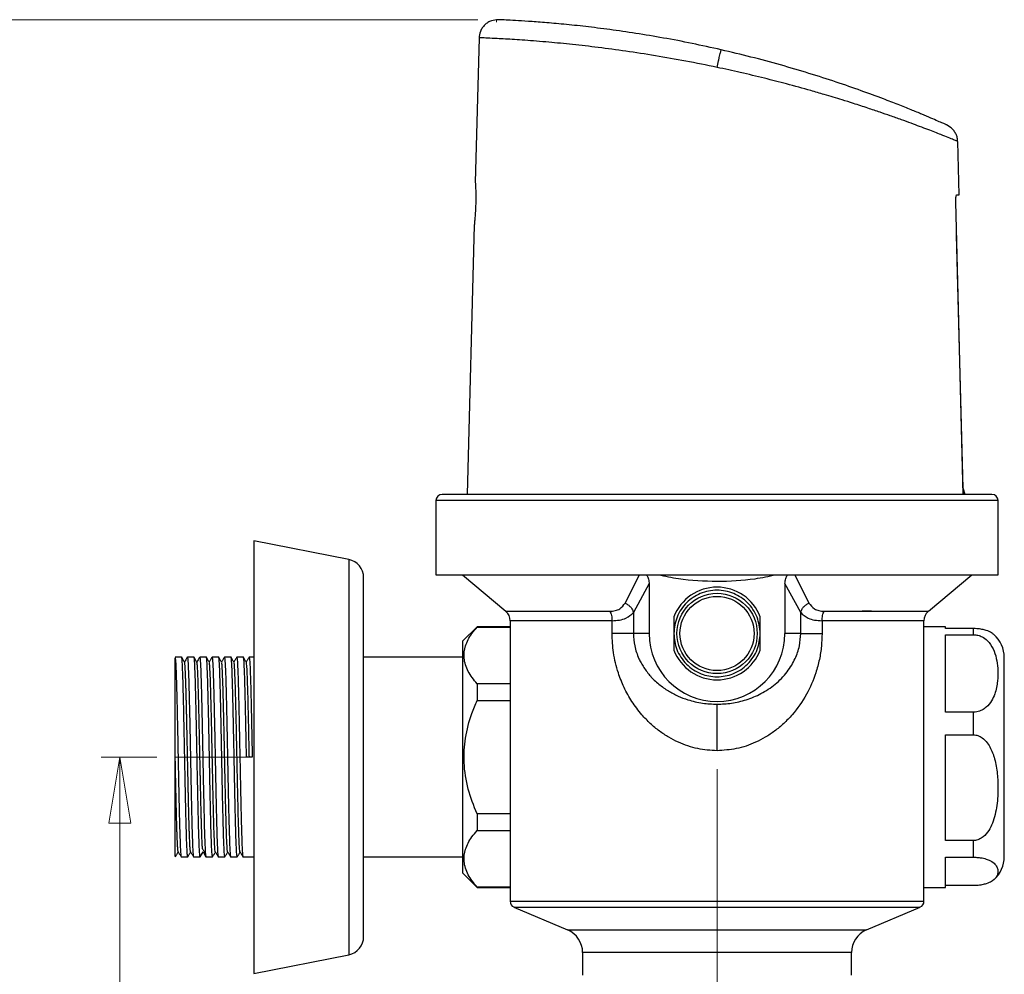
# Model space of a CAD drawing. Header units: millimetres. Extents: x 24 to 198, y 19 to 278.
# Tile 7 of 12: x 57 to 110, y 150 to 202. Entities that reach past the tile are written whole.
import ezdxf

# ---------------------------------------------------------------- set-up
doc = ezdxf.new("R2010")
doc.units = ezdxf.units.MM
doc.linetypes.add('CENTERX2', pattern=[20.32, 12.7, -2.54, 2.54, -2.54])
doc.styles.add('SLDTEXTSTYLE0', font='TXT', dxfattribs={"width": 0.7})
doc.dimstyles.new('SLDDIMSTYLE0', dxfattribs={"dimtxt": 3.5, "dimasz": 3.556, "dimexe": 0, "dimexo": 0.0625, "dimgap": 0.875, "dimtad": 1, "dimdec": 0, "dimlfac": 3, "dimrnd": 1e-09, "dimzin": 12, "dimdsep": 46, "dimtxsty": 'SLDTEXTSTYLE0', "dimblk1": 'CLOSED', "dimblk2": 'CLOSED', "dimsah": 1, "dimcen": 0.09, "dimadec": 0, "dimazin": 3, "dimtfac": 1, "dimtdec": 0, "dimtofl": 0, "dimtmove": 0, "dimatfit": 3, "dimldrblk": 'CLOSED', "dimfxl": 0, "dimfrac": 2, "dimtolj": 1, "dimtzin": 12, "dimarcsym": 0})

# ---------------------------------------------------------------- blocks, each defined once
blk = doc.blocks.new('_Closed')
at = {"color": 0, "linetype": 'ByBlock', "lineweight": -2}
for p, q in [((-1, 0.166667), (0, 0)), ((-1, 0.166667), (-1, -0.166667)), ((0, 0), (-1, -0.166667)), ((0, 0), (-1, 0))]:
    blk.add_line(p, q, dxfattribs=at)
blk = doc.blocks.new('_D_1')
at = {"color": 7, "linetype": 'Continuous', "lineweight": 0}
for p, q in [((81.993, 201.964), (54.501, 201.964)), ((55.501, 201.964), (55.501, 68.651)), ((91.026, 68.651), (54.501, 68.651))]:
    blk.add_line(p, q, dxfattribs=at)
at = {"color": 7, "linetype": 'Continuous', "lineweight": 18, "xscale": 3.556, "yscale": 3.556}
for p, rotation in [((55.501, 201.964), 90.0000000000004), ((55.501, 68.651), 270.0000000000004)]:
    blk.add_blockref('_Closed', p, dxfattribs=dict(at, rotation=rotation))
at = {"color": 7, "linetype": 'Continuous', "lineweight": 18, "insert": (50.989, 121.479), "char_height": 3.5, "attachment_point": 1, "rotation": 90, "style": 'SLDTEXTSTYLE0'}
blk.add_mtext('400', dxfattribs=at)
blk = doc.blocks.new('_D_2')
at = {"color": 7, "linetype": 'Continuous', "lineweight": 0}
for p, q in [((64.666, 162.194), (61.673, 162.194)), ((62.673, 162.194), (62.673, 68.651)), ((83.066, 68.651), (61.673, 68.651))]:
    blk.add_line(p, q, dxfattribs=at)
at = {"color": 7, "linetype": 'Continuous', "lineweight": 18, "xscale": 3.556, "yscale": 3.556}
for p, rotation in [((62.673, 162.194), 90.0000000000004), ((62.673, 68.651), 270.0000000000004)]:
    blk.add_blockref('_Closed', p, dxfattribs=dict(at, rotation=rotation))
at = {"color": 7, "linetype": 'Continuous', "lineweight": 18, "insert": (58.161, 121.479), "char_height": 3.5, "attachment_point": 1, "rotation": 90, "style": 'SLDTEXTSTYLE0'}
blk.add_mtext('281', dxfattribs=at)
blk = doc.blocks.new('_D_3')
at = {"color": 7, "linetype": 'Continuous', "lineweight": 0}
for p, q in [((94.899, 161.539), (94.899, 132.391)), ((69.899, 149.528), (69.899, 132.391)), ((69.899, 133.391), (94.899, 133.391))]:
    blk.add_line(p, q, dxfattribs=at)
at = {"color": 7, "linetype": 'Continuous', "lineweight": 18, "xscale": 3.556, "yscale": 3.556, "rotation": 180.0000000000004}
blk.add_blockref('_Closed', (69.899, 133.391, 18.95), dxfattribs=at)
at = {"color": 7, "linetype": 'Continuous', "lineweight": 18, "xscale": 3.556, "yscale": 3.556}
blk.add_blockref('_Closed', (94.899, 133.391, 18.95), dxfattribs=at)
at = {"color": 7, "linetype": 'Continuous', "lineweight": 18, "insert": (79.72, 137.903), "char_height": 3.5, "attachment_point": 1, "style": 'SLDTEXTSTYLE0'}
blk.add_mtext('75', dxfattribs=at)

msp = doc.modelspace()

# ---------------------------------------------------------------- linework, layer by layer
at = {"color": 7, "linetype": 'CENTERX2', "lineweight": 18}
for p, q in [((82.993, 201.964), (82.993, 201.842)), ((65.666, 162.194), (69.82, 162.194))]:
    msp.add_line(p, q, dxfattribs=at)
at = {"color": 7, "linetype": 'Continuous', "lineweight": 25}
for p, q in [((82.062, 200.995), (81.857, 193.18)), ((107.958, 192.528), (107.883, 195.403)), ((107.833, 192.528), (107.958, 192.528)), ((108.18, 176.361), (107.782, 192.131)), ((81.797, 190.876), (81.417, 176.361)), ((108.184, 176.694), (107.827, 190.343)), ((108.184, 176.694), (108.182, 176.694)), ((108.191, 176.361), (108.182, 176.694)), ((108.281, 176.361), (108.182, 176.694)), ((108.284, 176.361), (108.184, 176.694)), ((79.732, 176.028), (79.732, 172.028)), ((110.066, 172.028), (110.066, 176.028)), ((75.025, 172.853), (69.899, 173.861)), ((69.899, 173.861), (69.899, 150.528)), ((79.732, 172.028), (110.066, 172.028)), ((81.16, 172.028), (83.497, 170.06)), ((106.302, 170.06), (108.639, 172.028)), ((91.232, 171.565), (90.386, 169.991)), ((91.232, 171.565), (91.232, 168.861)), ((99.412, 169.991), (98.566, 171.565)), ((98.566, 171.565), (98.566, 168.861)), ((83.732, 169.551), (83.732, 154.415)), ((89.233, 168.861), (89.233, 169.551)), ((90.386, 169.991), (90.386, 168.861)), ((99.412, 168.861), (99.412, 169.991)), ((100.565, 169.551), (100.565, 168.861)), ((106.066, 154.415), (106.066, 169.551)), ((81.949, 169.228), (81.166, 168.444)), ((83.732, 169.228), (81.949, 169.228)), ((81.949, 169.228), (81.949, 169.209)), ((81.949, 169.209), (83.732, 169.209)), ((107.232, 169.228), (106.066, 169.228)), ((107.232, 169.125), (107.232, 169.228)), ((108.732, 169.125), (107.232, 169.125)), ((108.732, 168.796), (108.732, 169.125)), ((81.166, 168.444), (81.166, 155.944)), ((90.386, 168.861), (89.233, 168.861)), ((91.232, 168.861), (90.386, 168.861)), ((99.412, 168.861), (98.566, 168.861)), ((107.232, 168.796), (108.732, 168.796)), ((107.232, 164.62), (107.232, 168.796)), ((66.012, 167.578), (65.666, 167.578)), ((66.678, 167.578), (66.32, 167.578)), ((67.345, 167.578), (66.986, 167.578)), ((68.012, 167.578), (67.653, 167.578)), ((68.678, 167.578), (68.32, 167.578)), ((69.345, 167.578), (68.986, 167.578)), ((69.899, 167.578), (69.653, 167.578)), ((81.166, 167.578), (75.832, 167.578)), ((81.949, 166.15), (81.949, 165.253)), ((83.732, 166.15), (81.949, 166.15)), ((81.949, 165.253), (83.732, 165.253)), ((108.732, 164.62), (107.232, 164.62)), ((108.732, 163.395), (108.732, 164.62)), ((107.232, 163.395), (108.732, 163.395)), ((107.232, 157.69), (107.232, 163.395)), ((69.82, 162.194), (69.512, 162.194)), ((81.949, 159.136), (81.949, 158.239)), ((83.732, 159.136), (81.949, 159.136)), ((81.949, 158.239), (83.732, 158.239)), ((108.732, 157.69), (107.232, 157.69)), ((108.732, 156.793), (108.732, 157.69)), ((65.678, 156.821), (65.666, 156.85)), ((65.986, 156.811), (66.345, 156.811)), ((66.653, 156.811), (67.012, 156.811)), ((67.012, 156.811), (67.166, 157.078)), ((67.015, 156.829), (67.012, 156.811)), ((67.166, 157.078), (67.32, 156.811)), ((67.32, 156.811), (67.678, 156.811)), ((67.986, 156.811), (68.345, 156.811)), ((68.653, 156.811), (69.012, 156.811)), ((69.32, 156.811), (69.899, 156.811)), ((75.832, 156.811), (81.166, 156.811)), ((107.232, 156.793), (108.732, 156.793)), ((107.232, 155.161), (107.232, 156.793)), ((81.166, 155.944), (81.949, 155.161)), ((81.949, 155.18), (81.949, 155.161)), ((83.732, 155.18), (81.949, 155.18)), ((81.949, 155.161), (83.732, 155.161)), ((106.066, 155.161), (107.232, 155.161)), ((108.732, 155.264), (107.232, 155.264)), ((83.935, 154.108), (86.838, 152.873)), ((102.96, 152.873), (105.863, 154.108)), ((69.899, 150.528), (75.025, 151.536)), ((87.649, 151.646), (87.649, 150.428)), ((102.149, 150.428), (102.149, 151.646))]:
    msp.add_line(p, q, dxfattribs=at)
at = {"color": 8, "linetype": 'Continuous', "lineweight": 25}
for p, q in [((110.066, 176.028), (79.732, 176.028)), ((75.025, 172.853), (75.025, 151.536)), ((89.938, 170.501), (90.709, 172.028)), ((99.089, 172.028), (99.86, 170.501)), ((103.232, 170.061), (102.732, 170.061)), ((89.233, 169.551), (83.732, 169.551)), ((106.066, 169.551), (100.565, 169.551)), ((83.732, 154.415), (106.066, 154.415)), ((83.935, 154.108), (94.828, 154.108)), ((94.828, 154.108), (105.863, 154.108)), ((86.838, 152.873), (94.899, 152.873)), ((94.899, 152.873), (102.96, 152.873)), ((102.149, 151.646), (87.649, 151.646))]:
    msp.add_line(p, q, dxfattribs=at)
at = {"color": 7, "linetype": 'Continuous', "lineweight": 25, "flags": 128}
msp.add_lwpolyline([(99.412, 168.861), (99.5, 168.861), (99.606, 168.861), (99.729, 168.861), (99.868, 168.861), (100.022, 168.861), (100.191, 168.861), (100.372, 168.861), (100.565, 168.861)], dxfattribs=at)
at = {"color": 7, "linetype": 'Continuous', "lineweight": 25}
for radius in [2.167, 2]:
    msp.add_circle((94.899, 168.861), radius, dxfattribs=at)
for centre, radius, start, end in [((80.066, 176.028), 0.333, 90, 180), ((109.732, 176.028), 0.333, 0, 90), ((74.832, 171.872), 1, 0, 78.8759), ((94.899, 168.861), 2.5, 21.0395, 158.9605), ((83.066, 169.551), 0.667, 0, 48.0497), ((106.732, 169.551), 0.667, 132.0185, 179.9999), ((94.899, 168.861), 3.667, 180, 0), ((108.732, 167.561), 1.667, 0, 48.4002), ((94.899, 168.861), 2.5, 201.0395, 338.9605), ((108.732, 156.828), 1.667, 311.6171, 0), ((84.066, 154.415), 0.333, 180, 246.9487), ((105.732, 154.415), 0.333, 293.0513, 360), ((74.832, 152.517), 1, 281.1241, 0), ((86.316, 151.646), 1.333, 0, 66.9487), ((103.482, 151.646), 1.333, 113.0513, 180)]:
    msp.add_arc(centre, radius, start, end, dxfattribs=at)
for points, knots in [([(83.105, 201.966), (82.975, 201.957), (82.774, 201.944), (82.529, 201.821), (82.36, 201.691), (82.224, 201.526), (82.094, 201.286), (82.074, 201.087), (82.061, 200.957)], [0, 0, 0, 0, 0.239115, 0.368356, 0.500463, 0.632499, 0.761541, 1, 1, 1, 1]), ([(95.122, 200.344), (94.598, 200.46), (93.551, 200.692), (92.005, 200.986), (90.514, 201.236), (89.104, 201.44), (87.796, 201.601), (86.611, 201.725), (85.571, 201.816), (84.692, 201.88), (83.993, 201.922), (83.479, 201.949), (83.187, 201.962), (83.07, 201.967), (83.11, 201.966), (83.113, 201.965)], [0, 0, 0, 0, 0.0849229, 0.1693041, 0.2529342, 0.3359969, 0.4188011, 0.5012525, 0.5835217, 0.6657356, 0.7477421, 0.8296902, 0.9116504, 0.993483, 1, 1, 1, 1]), ([(94.899, 199.395), (94.927, 199.517), (94.97, 199.703), (95.022, 199.926), (95.068, 200.124), (95.111, 200.305), (95.119, 200.331), (95.122, 200.344)], [0, 0, 0, 0, 0.242742, 0.372447, 0.50429, 0.762488, 1, 1, 1, 1]), ([(107.281, 196.294), (107.272, 196.298), (107.252, 196.307), (107.092, 196.378), (106.828, 196.493), (106.451, 196.656), (105.968, 196.861), (105.375, 197.106), (104.679, 197.385), (103.792, 197.729), (102.685, 198.138), (101.337, 198.605), (99.876, 199.075), (98.332, 199.53), (96.741, 199.96), (95.66, 200.216), (95.122, 200.344)], [0, 0, 0, 0, 0.049053, 0.107081, 0.166149, 0.225659, 0.286809, 0.348569, 0.411957, 0.47594, 0.562852, 0.650663, 0.738839, 0.826662, 0.913875, 1, 1, 1, 1]), ([(107.879, 195.404), (107.877, 195.452), (107.873, 195.568), (107.819, 195.746), (107.726, 195.926), (107.564, 196.132), (107.397, 196.228), (107.288, 196.291)], [0, 0, 0, 0, 0.128347, 0.309649, 0.49101, 0.668789, 1, 1, 1, 1]), ([(107.883, 195.403), (107.883, 195.403), (107.884, 195.402), (107.882, 195.403), (107.88, 195.404)], [0, 0, 0, 0, 0.000293, 1, 1, 1, 1]), ([(81.858, 193.18), (81.858, 193.184), (81.857, 193.2), (81.864, 193.093), (81.875, 192.869), (81.884, 192.541), (81.884, 192.243), (81.88, 192.07), (81.879, 192.028)], [0, 0, 0, 0, 0.072318, 0.286536, 0.500934, 0.715681, 0.93018, 1, 1, 1, 1]), ([(107.782, 192.131), (107.781, 192.175), (107.781, 192.264), (107.789, 192.382), (107.803, 192.472), (107.818, 192.521), (107.829, 192.526), (107.833, 192.528)], [0, 0, 0, 0, 0.212054, 0.424077, 0.637097, 0.852704, 1, 1, 1, 1]), ([(81.879, 192.028), (81.874, 191.897), (81.865, 191.635), (81.839, 191.285), (81.815, 191.023), (81.798, 190.875), (81.798, 190.876), (81.798, 190.876)], [0, 0, 0, 0, 0.214563, 0.429096, 0.64431, 0.859607, 1, 1, 1, 1]), ([(94.899, 176.361), (94.296, 176.361), (93.072, 176.361), (91.236, 176.361), (89.557, 176.361), (88.064, 176.361), (86.759, 176.361), (85.53, 176.361), (84.392, 176.361), (83.365, 176.361), (82.468, 176.361), (81.706, 176.361), (81.025, 176.361), (80.486, 176.361), (80.13, 176.361), (80.087, 176.361), (80.066, 176.361)], [0, 0, 0, 0, 0.077628, 0.157663, 0.239951, 0.304275, 0.368607, 0.4343, 0.5, 0.565693, 0.631393, 0.695717, 0.760049, 0.84233, 0.922367, 1, 1, 1, 1]), ([(109.732, 176.361), (109.711, 176.361), (109.668, 176.361), (109.312, 176.361), (108.773, 176.361), (108.093, 176.361), (107.33, 176.361), (106.433, 176.361), (105.406, 176.361), (104.269, 176.361), (103.039, 176.361), (101.734, 176.361), (100.242, 176.361), (98.563, 176.361), (96.727, 176.361), (95.502, 176.361), (94.899, 176.361)], [0, 0, 0, 0, 0.077626, 0.157663, 0.239951, 0.304275, 0.368607, 0.4343, 0.5, 0.565693, 0.631393, 0.695717, 0.760049, 0.84233, 0.922369, 1, 1, 1, 1]), ([(75.832, 162.194), (75.832, 162.588), (75.832, 163.387), (75.832, 164.584), (75.832, 165.68), (75.832, 166.654), (75.832, 167.792), (75.832, 168.827), (75.832, 169.719), (75.832, 170.305), (75.832, 170.802), (75.832, 171.246), (75.832, 171.597), (75.832, 171.83), (75.832, 171.858), (75.832, 171.872)], [0, 0, 0, 0, 0.077641, 0.157689, 0.239994, 0.304327, 0.368672, 0.499912, 0.565614, 0.631328, 0.695662, 0.760006, 0.8423, 0.922351, 1, 1, 1, 1]), ([(91.074, 172.028), (91.081, 172.022), (91.133, 171.975), (91.198, 171.826), (91.231, 171.671), (91.232, 171.575), (91.232, 171.565)], [0, 0, 0, 0, 0.053366, 0.420249, 0.93831, 1, 1, 1, 1]), ([(91.731, 172.028), (92.093, 171.952), (93.135, 171.734), (94.889, 171.654), (96.651, 171.733), (97.693, 171.951), (98.063, 172.028)], [0, 0, 0, 0, 0.173457, 0.500344, 0.822406, 1, 1, 1, 1]), ([(98.566, 171.565), (98.574, 171.651), (98.59, 171.806), (98.657, 171.97), (98.718, 172.021), (98.725, 172.028)], [0, 0, 0, 0, 0.5210037, 0.9423061, 1, 1, 1, 1]), ([(97.232, 168.861), (97.199, 169.165), (97.149, 169.625), (96.849, 170.168), (96.463, 170.64), (95.815, 171.073), (94.899, 171.256), (93.984, 171.073), (93.336, 170.64), (92.949, 170.168), (92.65, 169.625), (92.599, 169.165), (92.566, 168.861)], [0, 0, 0, 0, 0.123939, 0.188058, 0.251752, 0.373923, 0.5, 0.626077, 0.748248, 0.811942, 0.876061, 1, 1, 1, 1]), ([(89.113, 170.061), (89.212, 170.068), (89.415, 170.082), (89.73, 170.214), (89.857, 170.388), (89.938, 170.501)], [0, 0, 0, 0, 0.249605, 0.514626, 1, 1, 1, 1]), ([(89.938, 170.501), (89.992, 170.474), (90.101, 170.42), (90.237, 170.295), (90.34, 170.148), (90.371, 170.043), (90.386, 169.991)], [0, 0, 0, 0, 0.243466, 0.497639, 0.753061, 1, 1, 1, 1]), ([(99.412, 169.991), (99.427, 170.043), (99.458, 170.148), (99.561, 170.295), (99.697, 170.42), (99.806, 170.474), (99.86, 170.501)], [0, 0, 0, 0, 0.246939, 0.502361, 0.756534, 1, 1, 1, 1]), ([(99.86, 170.501), (99.942, 170.388), (100.068, 170.214), (100.383, 170.082), (100.587, 170.068), (100.685, 170.061)], [0, 0, 0, 0, 0.485374, 0.7503947, 1, 1, 1, 1]), ([(89.233, 169.551), (89.37, 169.558), (89.648, 169.572), (90.082, 169.7), (90.268, 169.878), (90.386, 169.991)], [0, 0, 0, 0, 0.258894, 0.526809, 1, 1, 1, 1]), ([(92.566, 169.759), (92.566, 169.758), (92.566, 169.756), (92.566, 169.738), (92.566, 169.695), (92.566, 169.52), (92.566, 169.229), (92.566, 168.975), (92.566, 168.861)], [0, 0, 0, 0, 0.023474, 0.052369, 0.099649, 0.199004, 0.638916, 1, 1, 1, 1]), ([(97.232, 168.861), (97.232, 168.972), (97.232, 169.146), (97.232, 169.363), (97.232, 169.498), (97.232, 169.602), (97.232, 169.675), (97.232, 169.724), (97.232, 169.747), (97.232, 169.758), (97.232, 169.758), (97.232, 169.759)], [0, 0, 0, 0, 0.349536, 0.546588, 0.681706, 0.776317, 0.882137, 0.922103, 0.962377, 0.986215, 1, 1, 1, 1]), ([(99.412, 169.991), (99.53, 169.878), (99.716, 169.7), (100.15, 169.572), (100.428, 169.558), (100.565, 169.551)], [0, 0, 0, 0, 0.4731906, 0.7411028, 1, 1, 1, 1]), ([(81.949, 166.15), (81.776, 166.37), (81.426, 166.816), (81.207, 167.513), (81.291, 168.205), (81.583, 168.763), (81.853, 169.091), (81.949, 169.209)], [0, 0, 0, 0, 0.224056, 0.455051, 0.663109, 0.879459, 1, 1, 1, 1]), ([(109.835, 168.803), (109.797, 168.837), (109.706, 168.916), (109.489, 169.014), (109.205, 169.086), (108.957, 169.12), (108.792, 169.123), (108.732, 169.125)], [0, 0, 0, 0, 0.229104, 0.543424, 0.720922, 0.899942, 1, 1, 1, 1]), ([(94.899, 162.539), (94.548, 162.559), (94.014, 162.591), (93.324, 162.785), (92.799, 162.989), (92.283, 163.257), (91.774, 163.596), (91.289, 164.001), (90.782, 164.527), (90.297, 165.173), (89.874, 165.933), (89.525, 166.812), (89.281, 167.79), (89.249, 168.515), (89.233, 168.861)], [0, 0, 0, 0, 0.109883, 0.167405, 0.225861, 0.288701, 0.352821, 0.422244, 0.492665, 0.589298, 0.682985, 0.772566, 0.891518, 1, 1, 1, 1]), ([(90.386, 168.861), (90.4, 168.638), (90.43, 168.162), (90.616, 167.638), (90.803, 167.264), (90.947, 167.024), (91.115, 166.788), (91.306, 166.559), (91.519, 166.338), (91.834, 166.059), (92.255, 165.76), (92.781, 165.483), (93.392, 165.251), (94.097, 165.079), (94.637, 165.056), (94.899, 165.044)], [0, 0, 0, 0, 0.097329, 0.2073094, 0.2464249, 0.290132, 0.3383496, 0.38309, 0.4318022, 0.4855984, 0.584651, 0.6781297, 0.7644762, 0.8856016, 1, 1, 1, 1]), ([(92.566, 168.861), (92.597, 168.568), (92.645, 168.116), (92.936, 167.573), (93.237, 167.199), (93.611, 166.896), (94.154, 166.614), (94.899, 166.471), (95.644, 166.614), (96.187, 166.896), (96.561, 167.199), (96.862, 167.573), (97.153, 168.116), (97.201, 168.568), (97.232, 168.861)], [0, 0, 0, 0, 0.119728, 0.18418, 0.25, 0.31582, 0.380272, 0.5, 0.619728, 0.68418, 0.75, 0.81582, 0.880272, 1, 1, 1, 1]), ([(92.566, 168.861), (92.566, 168.75), (92.566, 168.576), (92.566, 168.36), (92.566, 168.224), (92.566, 168.12), (92.566, 168.047), (92.566, 167.998), (92.566, 167.975), (92.566, 167.965), (92.566, 167.964), (92.566, 167.964)], [0, 0, 0, 0, 0.3495362, 0.5465878, 0.6817059, 0.7763166, 0.8821375, 0.922103, 0.9623772, 0.9862152, 1, 1, 1, 1]), ([(94.899, 165.044), (95.161, 165.056), (95.701, 165.079), (96.507, 165.275), (97.306, 165.607), (97.929, 166.018), (98.38, 166.432), (98.68, 166.776), (98.925, 167.133), (99.167, 167.593), (99.368, 168.163), (99.398, 168.638), (99.412, 168.861)], [0, 0, 0, 0, 0.1143214, 0.2353081, 0.3685069, 0.5141323, 0.5893172, 0.6621655, 0.7319325, 0.7929448, 0.9028652, 1, 1, 1, 1]), ([(100.565, 168.861), (100.558, 168.631), (100.544, 168.161), (100.43, 167.447), (100.194, 166.563), (99.743, 165.529), (99.12, 164.635), (98.508, 164), (98.022, 163.595), (97.513, 163.256), (96.839, 162.907), (95.968, 162.605), (95.249, 162.56), (94.899, 162.539)], [0, 0, 0, 0, 0.072108, 0.147743, 0.22733, 0.361924, 0.50757, 0.578017, 0.647471, 0.711644, 0.774538, 0.890195, 1, 1, 1, 1]), ([(97.232, 167.964), (97.232, 167.964), (97.232, 167.966), (97.232, 167.984), (97.232, 168.027), (97.232, 168.203), (97.232, 168.493), (97.232, 168.747), (97.232, 168.861)], [0, 0, 0, 0, 0.023474, 0.052369, 0.099649, 0.199004, 0.638916, 1, 1, 1, 1]), ([(108.732, 168.796), (108.816, 168.79), (108.984, 168.777), (109.252, 168.668), (109.564, 168.43), (109.822, 168.025), (109.984, 167.518), (110.062, 166.936), (110.052, 166.291), (109.938, 165.696), (109.724, 165.221), (109.49, 164.922), (109.205, 164.724), (108.957, 164.632), (108.792, 164.623), (108.732, 164.62)], [0, 0, 0, 0, 0.035759, 0.071349, 0.129585, 0.22977, 0.335467, 0.443487, 0.583233, 0.725554, 0.804755, 0.884363, 0.929318, 0.974658, 1, 1, 1, 1]), ([(65.666, 162.194), (65.666, 162.497), (65.666, 163.104), (65.666, 163.993), (65.666, 164.834), (65.666, 165.513), (65.666, 166.044), (65.666, 166.455), (65.666, 166.893), (65.666, 167.311), (65.666, 167.462), (65.666, 167.539)], [0, 0, 0, 0, 0.119068, 0.238292, 0.358008, 0.477824, 0.556309, 0.637014, 0.719648, 0.856551, 1, 1, 1, 1]), ([(66.178, 162.194), (66.173, 162.465), (66.162, 163.007), (66.146, 163.802), (66.13, 164.56), (66.114, 165.264), (66.098, 165.898), (66.082, 166.448), (66.066, 166.9), (66.05, 167.248), (66.034, 167.473), (66.021, 167.579), (66.014, 167.567), (66.012, 167.563)], [0, 0, 0, 0, 0.0961333, 0.1922666, 0.2883999, 0.3845332, 0.4806665, 0.5767998, 0.6729331, 0.7690664, 0.8651997, 0.961333, 1, 1, 1, 1]), ([(66.17, 167.307), (66.144, 167.352), (66.092, 167.441), (66.041, 167.531), (66.015, 167.575)], [0, 0, 0, 0, 0.499994, 1, 1, 1, 1]), ([(66.316, 167.575), (66.29, 167.53), (66.24, 167.443), (66.19, 167.356), (66.166, 167.314)], [0, 0, 0, 0, 0.515612, 1, 1, 1, 1]), ([(66.316, 167.558), (66.317, 167.565), (66.325, 167.612), (66.341, 167.497), (66.361, 167.203), (66.382, 166.699), (66.403, 166.026), (66.424, 165.204), (66.445, 164.268), (66.466, 163.251), (66.479, 162.547), (66.486, 162.194)], [0, 0, 0, 0, 0.023809, 0.145833, 0.267856, 0.38988, 0.511904, 0.633928, 0.755952, 0.877976, 1, 1, 1, 1]), ([(66.837, 167.307), (66.811, 167.352), (66.759, 167.441), (66.707, 167.531), (66.682, 167.575)], [0, 0, 0, 0, 0.4999941, 1, 1, 1, 1]), ([(66.983, 167.574), (66.957, 167.53), (66.907, 167.443), (66.857, 167.356), (66.833, 167.314)], [0, 0, 0, 0, 0.5153718, 1, 1, 1, 1]), ([(66.983, 167.559), (66.984, 167.566), (66.992, 167.612), (67.007, 167.497), (67.028, 167.203), (67.049, 166.698), (67.07, 166.026), (67.091, 165.204), (67.111, 164.268), (67.132, 163.251), (67.146, 162.547), (67.153, 162.194)], [0, 0, 0, 0, 0.022106, 0.144343, 0.266579, 0.388816, 0.511053, 0.63329, 0.755526, 0.877763, 1, 1, 1, 1]), ([(67.503, 167.308), (67.477, 167.352), (67.426, 167.441), (67.374, 167.531), (67.348, 167.575)], [0, 0, 0, 0, 0.499994, 1, 1, 1, 1]), ([(67.65, 167.575), (67.624, 167.531), (67.574, 167.444), (67.524, 167.357), (67.499, 167.314)], [0, 0, 0, 0, 0.512706, 1, 1, 1, 1]), ([(67.649, 167.56), (67.651, 167.566), (67.659, 167.612), (67.674, 167.497), (67.695, 167.203), (67.716, 166.698), (67.736, 166.026), (67.757, 165.204), (67.778, 164.268), (67.799, 163.251), (67.813, 162.547), (67.82, 162.194)], [0, 0, 0, 0, 0.021442, 0.143762, 0.266082, 0.388401, 0.510721, 0.633041, 0.755361, 0.87768, 1, 1, 1, 1]), ([(68.17, 167.308), (68.144, 167.352), (68.092, 167.441), (68.041, 167.531), (68.015, 167.575)], [0, 0, 0, 0, 0.499994, 1, 1, 1, 1]), ([(68.317, 167.575), (68.291, 167.531), (68.241, 167.444), (68.19, 167.357), (68.166, 167.314)], [0, 0, 0, 0, 0.512702, 1, 1, 1, 1]), ([(68.316, 167.56), (68.317, 167.566), (68.325, 167.612), (68.341, 167.497), (68.361, 167.203), (68.382, 166.698), (68.403, 166.026), (68.424, 165.204), (68.445, 164.268), (68.466, 163.251), (68.479, 162.547), (68.486, 162.194)], [0, 0, 0, 0, 0.021355, 0.143686, 0.266016, 0.388347, 0.510678, 0.633008, 0.755339, 0.877669, 1, 1, 1, 1]), ([(68.836, 167.308), (68.811, 167.352), (68.759, 167.441), (68.707, 167.531), (68.682, 167.575)], [0, 0, 0, 0, 0.499994, 1, 1, 1, 1]), ([(68.983, 167.575), (68.958, 167.531), (68.907, 167.444), (68.857, 167.357), (68.832, 167.314)], [0, 0, 0, 0, 0.51269, 1, 1, 1, 1]), ([(68.983, 167.56), (68.984, 167.567), (68.992, 167.612), (69.007, 167.497), (69.028, 167.203), (69.049, 166.698), (69.07, 166.026), (69.091, 165.204), (69.111, 164.268), (69.132, 163.251), (69.146, 162.547), (69.153, 162.194)], [0, 0, 0, 0, 0.021269, 0.14361, 0.265952, 0.388293, 0.510634, 0.632976, 0.755317, 0.877659, 1, 1, 1, 1]), ([(69.503, 167.308), (69.477, 167.352), (69.426, 167.441), (69.374, 167.531), (69.348, 167.575)], [0, 0, 0, 0, 0.499994, 1, 1, 1, 1]), ([(69.65, 167.575), (69.624, 167.531), (69.574, 167.444), (69.524, 167.357), (69.499, 167.314)], [0, 0, 0, 0, 0.5126695, 1, 1, 1, 1]), ([(69.649, 167.56), (69.651, 167.567), (69.659, 167.612), (69.674, 167.497), (69.695, 167.203), (69.716, 166.698), (69.736, 166.026), (69.757, 165.204), (69.778, 164.268), (69.799, 163.251), (69.813, 162.547), (69.82, 162.194)], [0, 0, 0, 0, 0.021194, 0.143544, 0.265895, 0.388246, 0.510597, 0.632948, 0.755298, 0.877649, 1, 1, 1, 1]), ([(110.399, 162.194), (110.399, 162.522), (110.399, 163.196), (110.399, 164.196), (110.399, 165.158), (110.399, 166.016), (110.399, 166.599), (110.399, 166.968), (110.399, 167.26), (110.399, 167.508), (110.399, 167.544), (110.399, 167.561)], [0, 0, 0, 0, 0.116497, 0.239972, 0.36858, 0.499917, 0.631255, 0.695631, 0.760028, 0.883503, 1, 1, 1, 1]), ([(66.495, 157.084), (66.492, 157.092), (66.486, 157.106), (66.478, 157.175), (66.47, 157.264), (66.462, 157.382), (66.454, 157.529), (66.446, 157.698), (66.438, 157.886), (66.431, 158.097), (66.423, 158.334), (66.415, 158.604), (66.407, 158.896), (66.399, 159.195), (66.392, 159.469), (66.385, 159.732), (66.379, 159.999), (66.374, 160.242), (66.368, 160.482), (66.363, 160.716), (66.359, 160.945), (66.353, 161.224), (66.346, 161.545), (66.338, 161.903), (66.332, 162.208), (66.327, 162.468), (66.321, 162.72), (66.316, 162.968), (66.311, 163.212), (66.305, 163.486), (66.299, 163.771), (66.293, 164.066), (66.287, 164.306), (66.282, 164.509), (66.278, 164.679), (66.274, 164.878), (66.268, 165.096), (66.263, 165.323), (66.258, 165.495), (66.255, 165.622), (66.251, 165.742), (66.248, 165.864), (66.244, 165.99), (66.24, 166.101), (66.235, 166.257), (66.229, 166.422), (66.223, 166.585), (66.218, 166.698), (66.214, 166.787), (66.21, 166.867), (66.207, 166.922), (66.205, 166.957), (66.205, 166.965), (66.205, 166.967), (66.205, 166.968), (66.205, 166.973), (66.204, 166.982), (66.203, 166.998), (66.202, 167.021), (66.199, 167.057), (66.196, 167.11), (66.19, 167.176), (66.185, 167.225), (66.18, 167.263), (66.175, 167.293), (66.172, 167.301), (66.169, 167.304)], [0, 0, 0, 0, 0.0285701, 0.0541699, 0.0781399, 0.1004759, 0.1284155, 0.1523829, 0.1723829, 0.198886, 0.222856, 0.2442885, 0.2742502, 0.2982176, 0.3161943, 0.3373304, 0.3563626, 0.3732886, 0.3881069, 0.4052656, 0.4203545, 0.4333742, 0.4600194, 0.4823877, 0.5018308, 0.518346, 0.5319315, 0.5501904, 0.5659393, 0.579179, 0.603845, 0.6225606, 0.6391114, 0.6534957, 0.6657123, 0.6757605, 0.697395, 0.7152668, 0.729377, 0.7397267, 0.7476767, 0.7605983, 0.7723974, 0.7830735, 0.792626, 0.8195888, 0.836378, 0.850938, 0.8632691, 0.8733721, 0.8868947, 0.8903152, 0.8911901, 0.8914187, 0.8914987, 0.891508, 0.8940268, 0.8965021, 0.9003038, 0.9068248, 0.9176161, 0.9341634, 0.9550283, 0.9634238, 0.9803019, 1, 1, 1, 1]), ([(67.138, 157.251), (67.137, 157.257), (67.135, 157.287), (67.131, 157.354), (67.125, 157.452), (67.12, 157.555), (67.114, 157.667), (67.108, 157.801), (67.102, 157.957), (67.098, 158.086), (67.094, 158.204), (67.089, 158.338), (67.084, 158.53), (67.078, 158.733), (67.072, 158.958), (67.064, 159.244), (67.056, 159.56), (67.048, 159.885), (67.042, 160.174), (67.035, 160.5), (67.029, 160.758), (67.026, 160.922), (67.023, 161.039), (67.019, 161.226), (67.013, 161.505), (67.007, 161.786), (66.996, 162.35), (66.984, 162.945), (66.97, 163.573), (66.962, 163.933), (66.955, 164.273), (66.948, 164.561), (66.941, 164.866), (66.935, 165.086), (66.932, 165.219), (66.93, 165.301), (66.927, 165.422), (66.922, 165.594), (66.917, 165.76), (66.912, 165.918), (66.902, 166.271), (66.892, 166.539), (66.883, 166.734), (66.881, 166.788), (66.876, 166.88), (66.869, 167.007), (66.863, 167.103), (66.857, 167.169), (66.853, 167.211), (66.849, 167.251), (66.843, 167.286), (66.839, 167.302), (66.837, 167.307), (66.836, 167.308)], [0, 0, 0, 0, 0.0057526, 0.0251139, 0.0445599, 0.0640912, 0.0776745, 0.0965398, 0.1209131, 0.1371436, 0.1417078, 0.1610559, 0.1804417, 0.1998639, 0.2193227, 0.24196, 0.2740814, 0.2969297, 0.3181138, 0.3397736, 0.3688987, 0.3738913, 0.3745402, 0.3939366, 0.4133355, 0.4327379, 0.4521435, 0.5296232, 0.5544719, 0.5851753, 0.6072307, 0.6301907, 0.6508885, 0.6793965, 0.6842785, 0.6848413, 0.7003589, 0.7158774, 0.731398, 0.746921, 0.7624462, 0.8399302, 0.84332, 0.8485133, 0.8643093, 0.8873184, 0.9175426, 0.9284246, 0.9416284, 0.9571532, 0.9749978, 0.9951604, 1, 1, 1, 1]), ([(67.829, 157.086), (67.823, 157.109), (67.81, 157.157), (67.791, 157.443), (67.771, 157.881), (67.752, 158.468), (67.732, 159.18), (67.713, 159.994), (67.693, 160.883), (67.674, 161.816), (67.654, 162.761), (67.635, 163.688), (67.615, 164.564), (67.595, 165.36), (67.576, 166.049), (67.556, 166.609), (67.537, 167.013), (67.519, 167.255), (67.508, 167.28), (67.503, 167.291)], [0, 0, 0, 0, 0.05647, 0.11642, 0.176369, 0.236318, 0.296268, 0.356217, 0.416166, 0.476116, 0.536065, 0.596014, 0.655964, 0.715913, 0.775862, 0.835812, 0.895761, 0.955711, 1, 1, 1, 1]), ([(68.495, 157.087), (68.495, 157.086), (68.488, 157.069), (68.474, 157.2), (68.455, 157.487), (68.435, 157.953), (68.416, 158.555), (68.396, 159.284), (68.377, 160.109), (68.357, 161.006), (68.338, 161.942), (68.318, 162.887), (68.299, 163.809), (68.279, 164.675), (68.26, 165.459), (68.24, 166.131), (68.22, 166.673), (68.201, 167.055), (68.184, 167.27), (68.174, 167.282), (68.17, 167.287)], [0, 0, 0, 0, 0.0041973, 0.0641701, 0.1241429, 0.1841157, 0.2440885, 0.3040613, 0.3640342, 0.424007, 0.4839798, 0.5439526, 0.6039254, 0.6638982, 0.7238711, 0.7838439, 0.8438167, 0.9037895, 0.9637623, 1, 1, 1, 1]), ([(69.162, 157.095), (69.161, 157.093), (69.153, 157.081), (69.138, 157.229), (69.119, 157.54), (69.099, 158.025), (69.08, 158.646), (69.06, 159.389), (69.041, 160.225), (69.021, 161.129), (69.002, 162.068), (68.982, 163.012), (68.963, 163.928), (68.943, 164.785), (68.924, 165.556), (68.904, 166.211), (68.885, 166.734), (68.865, 167.093), (68.849, 167.283), (68.839, 167.285), (68.836, 167.286)], [0, 0, 0, 0, 0.012167, 0.072145, 0.132123, 0.1921, 0.252078, 0.312056, 0.372033, 0.432011, 0.491989, 0.551967, 0.611944, 0.671922, 0.7319, 0.791877, 0.851855, 0.911833, 0.971811, 1, 1, 1, 1]), ([(69.666, 162.194), (69.659, 162.508), (69.646, 163.136), (69.627, 164.046), (69.607, 164.893), (69.588, 165.65), (69.568, 166.289), (69.549, 166.793), (69.529, 167.128), (69.514, 167.296), (69.505, 167.29), (69.503, 167.288)], [0, 0, 0, 0, 0.119963, 0.239917, 0.359874, 0.479835, 0.599795, 0.719753, 0.839712, 0.959671, 1, 1, 1, 1]), ([(81.949, 159.136), (81.776, 159.575), (81.426, 160.468), (81.207, 161.861), (81.291, 163.246), (81.583, 164.363), (81.853, 165.019), (81.949, 165.253)], [0, 0, 0, 0, 0.224056, 0.455051, 0.663109, 0.879459, 1, 1, 1, 1]), ([(94.899, 162.539), (94.899, 162.804), (94.899, 163.347), (94.899, 164.09), (94.899, 164.702), (94.899, 164.932), (94.899, 165.044)], [0, 0, 0, 0, 0.2440776, 0.5, 0.7559224, 1, 1, 1, 1]), ([(108.732, 163.395), (108.816, 163.386), (108.984, 163.369), (109.252, 163.219), (109.564, 162.894), (109.742, 162.512), (109.912, 161.986), (110.026, 161.394), (110.067, 160.519), (110.026, 159.586), (109.843, 158.791), (109.571, 158.226), (109.32, 157.918), (109.041, 157.741), (108.848, 157.692), (108.749, 157.69), (108.732, 157.69)], [0, 0, 0, 0, 0.035756, 0.071343, 0.129574, 0.229751, 0.25346, 0.373994, 0.494838, 0.641423, 0.787126, 0.851699, 0.916679, 0.957531, 0.992879, 1, 1, 1, 1]), ([(65.829, 157.082), (65.827, 157.086), (65.822, 157.098), (65.814, 157.149), (65.808, 157.205), (65.806, 157.236), (65.805, 157.245), (65.803, 157.272), (65.799, 157.332), (65.792, 157.447), (65.785, 157.584), (65.779, 157.723), (65.774, 157.843), (65.768, 157.979), (65.763, 158.115), (65.76, 158.213), (65.758, 158.278), (65.756, 158.356), (65.751, 158.5), (65.744, 158.737), (65.738, 158.985), (65.732, 159.213), (65.727, 159.403), (65.722, 159.623), (65.717, 159.819), (65.714, 159.948), (65.713, 159.993), (65.711, 160.074), (65.708, 160.213), (65.703, 160.423), (65.698, 160.637), (65.694, 160.853), (65.683, 161.365), (65.673, 161.817), (65.666, 162.194)], [0, 0, 0, 0, 0.0373967, 0.0957136, 0.1378708, 0.1398899, 0.142838, 0.1515205, 0.1800297, 0.2233918, 0.2815922, 0.3078025, 0.3373968, 0.371989, 0.4028137, 0.4253336, 0.4319949, 0.4418874, 0.4713641, 0.5137582, 0.569058, 0.5953094, 0.6224012, 0.6572904, 0.6937279, 0.7074807, 0.7122601, 0.7127988, 0.7415431, 0.7702893, 0.7990359, 0.8277821, 0.8565272, 1, 1, 1, 1]), ([(65.666, 156.85), (65.666, 156.916), (65.666, 157.049), (65.666, 157.459), (65.666, 158.008), (65.666, 158.691), (65.666, 159.48), (65.666, 160.346), (65.666, 161.26), (65.666, 161.883), (65.666, 162.194)], [0, 0, 0, 0, 0.1279266, 0.2546116, 0.3801919, 0.5064212, 0.6315273, 0.7549167, 0.8777715, 1, 1, 1, 1]), ([(66.349, 156.829), (66.348, 156.822), (66.339, 156.776), (66.324, 156.892), (66.303, 157.186), (66.283, 157.69), (66.262, 158.363), (66.241, 159.184), (66.22, 160.121), (66.199, 161.137), (66.185, 161.842), (66.178, 162.194)], [0, 0, 0, 0, 0.020962, 0.143342, 0.265722, 0.388102, 0.510481, 0.632861, 0.755241, 0.87762, 1, 1, 1, 1]), ([(67.682, 156.829), (67.681, 156.822), (67.673, 156.776), (67.658, 156.892), (67.637, 157.186), (67.616, 157.69), (67.595, 158.363), (67.574, 159.184), (67.553, 160.121), (67.533, 161.137), (67.519, 161.842), (67.512, 162.194)], [0, 0, 0, 0, 0.021129, 0.143488, 0.265847, 0.388205, 0.510564, 0.632923, 0.755282, 0.877641, 1, 1, 1, 1]), ([(68.349, 156.829), (68.348, 156.822), (68.339, 156.776), (68.324, 156.892), (68.303, 157.186), (68.283, 157.69), (68.262, 158.363), (68.241, 159.184), (68.22, 160.121), (68.199, 161.137), (68.185, 161.842), (68.178, 162.194)], [0, 0, 0, 0, 0.021115, 0.143475, 0.265836, 0.388197, 0.510557, 0.632918, 0.755279, 0.877639, 1, 1, 1, 1]), ([(69.015, 156.829), (69.014, 156.822), (69.006, 156.776), (68.991, 156.892), (68.97, 157.186), (68.949, 157.69), (68.928, 158.363), (68.908, 159.184), (68.887, 160.121), (68.866, 161.137), (68.852, 161.842), (68.845, 162.194)], [0, 0, 0, 0, 0.021139, 0.143497, 0.265854, 0.388212, 0.51057, 0.632927, 0.755285, 0.877642, 1, 1, 1, 1]), ([(75.832, 152.517), (75.832, 152.531), (75.832, 152.559), (75.832, 152.791), (75.832, 153.143), (75.832, 153.587), (75.832, 154.251), (75.832, 155.093), (75.832, 156.082), (75.832, 156.884), (75.832, 157.735), (75.832, 158.709), (75.832, 159.804), (75.832, 161.002), (75.832, 161.801), (75.832, 162.194)], [0, 0, 0, 0, 0.077638, 0.157689, 0.239994, 0.304327, 0.368672, 0.499912, 0.565614, 0.631328, 0.695662, 0.760006, 0.8423, 0.922354, 1, 1, 1, 1]), ([(110.399, 156.828), (110.399, 156.845), (110.399, 156.881), (110.399, 157.18), (110.399, 157.675), (110.399, 158.373), (110.399, 159.09), (110.399, 159.721), (110.399, 160.367), (110.399, 161.193), (110.399, 161.867), (110.399, 162.194)], [0, 0, 0, 0, 0.116497, 0.239972, 0.36858, 0.499917, 0.631255, 0.695631, 0.760028, 0.883503, 1, 1, 1, 1]), ([(81.949, 155.18), (81.776, 155.4), (81.426, 155.846), (81.207, 156.543), (81.291, 157.235), (81.583, 157.794), (81.853, 158.122), (81.949, 158.239)], [0, 0, 0, 0, 0.224056, 0.455051, 0.663109, 0.879459, 1, 1, 1, 1]), ([(65.682, 156.813), (65.707, 156.858), (65.758, 156.945), (65.808, 157.033), (65.833, 157.075)], [0, 0, 0, 0, 0.513485, 1, 1, 1, 1]), ([(65.828, 157.082), (65.854, 157.037), (65.906, 156.948), (65.958, 156.858), (65.984, 156.814)], [0, 0, 0, 0, 0.499994, 1, 1, 1, 1]), ([(66.348, 156.813), (66.374, 156.858), (66.424, 156.945), (66.475, 157.032), (66.499, 157.075)], [0, 0, 0, 0, 0.513579, 1, 1, 1, 1]), ([(66.495, 157.082), (66.521, 157.038), (66.572, 156.948), (66.624, 156.859), (66.65, 156.814)], [0, 0, 0, 0, 0.4999941, 1, 1, 1, 1]), ([(67.015, 156.813), (67.041, 156.858), (67.092, 156.947), (67.144, 157.036), (67.17, 157.081)], [0, 0, 0, 0, 0.5000059, 1, 1, 1, 1]), ([(67.138, 157.251), (67.164, 157.207), (67.215, 157.121), (67.267, 157.034), (67.293, 156.99)], [0, 0, 0, 0, 0.499999, 1, 1, 1, 1]), ([(67.682, 156.813), (67.707, 156.858), (67.758, 156.945), (67.808, 157.032), (67.832, 157.074)], [0, 0, 0, 0, 0.512564, 1, 1, 1, 1]), ([(67.829, 157.081), (67.854, 157.036), (67.906, 156.947), (67.958, 156.858), (67.983, 156.813)], [0, 0, 0, 0, 0.499994, 1, 1, 1, 1]), ([(68.348, 156.813), (68.374, 156.858), (68.424, 156.945), (68.475, 157.032), (68.499, 157.075)], [0, 0, 0, 0, 0.5126063, 1, 1, 1, 1]), ([(68.495, 157.081), (68.521, 157.036), (68.573, 156.947), (68.624, 156.858), (68.65, 156.813)], [0, 0, 0, 0, 0.4999944, 1, 1, 1, 1]), ([(69.015, 156.813), (69.041, 156.858), (69.091, 156.945), (69.141, 157.032), (69.166, 157.075)], [0, 0, 0, 0, 0.512642, 1, 1, 1, 1]), ([(69.162, 157.081), (69.188, 157.037), (69.239, 156.947), (69.291, 156.858), (69.317, 156.813)], [0, 0, 0, 0, 0.499994, 1, 1, 1, 1]), ([(108.732, 156.793), (108.816, 156.791), (108.984, 156.786), (109.252, 156.746), (109.564, 156.659), (109.822, 156.511), (109.984, 156.325), (110.062, 156.112), (110.052, 155.876), (109.938, 155.658), (109.724, 155.484), (109.49, 155.375), (109.205, 155.302), (108.957, 155.269), (108.792, 155.265), (108.732, 155.264)], [0, 0, 0, 0, 0.035759, 0.071349, 0.129585, 0.22977, 0.335467, 0.443487, 0.583233, 0.725554, 0.804755, 0.884363, 0.929318, 0.974658, 1, 1, 1, 1])]:
    msp.add_open_spline(points, degree=3, knots=knots, dxfattribs=at)
at = {"color": 8, "linetype": 'Continuous', "lineweight": 25}
for points, knots in [([(94.899, 199.395), (94.334, 199.511), (93.216, 199.739), (91.564, 200.028), (89.979, 200.274), (88.477, 200.474), (87.079, 200.633), (85.986, 200.739), (85.149, 200.809), (84.527, 200.856), (83.965, 200.894), (83.465, 200.925), (82.958, 200.953), (82.493, 200.975), (82.133, 200.99), (82.086, 200.992), (82.062, 200.993)], [0, 0, 0, 0, 0.085236, 0.168767, 0.252421, 0.335132, 0.41775, 0.501646, 0.549951, 0.60025, 0.64976, 0.698941, 0.750736, 0.827729, 0.910816, 1, 1, 1, 1]), ([(107.88, 195.404), (107.87, 195.408), (107.848, 195.417), (107.674, 195.488), (107.392, 195.602), (107.04, 195.743), (106.657, 195.893), (106.277, 196.04), (105.848, 196.203), (105.371, 196.381), (104.842, 196.574), (104.279, 196.773), (103.675, 196.983), (103.016, 197.205), (102.328, 197.428), (101.546, 197.675), (100.78, 197.906), (99.782, 198.196), (98.709, 198.49), (97.435, 198.817), (96.181, 199.117), (95.318, 199.304), (94.899, 199.395)], [0, 0, 0, 0, 0.055298, 0.113781, 0.172362, 0.232646, 0.272146, 0.31307, 0.355427, 0.395142, 0.437372, 0.482119, 0.519805, 0.562979, 0.611635, 0.64762, 0.702202, 0.742298, 0.811676, 0.872264, 0.937899, 1, 1, 1, 1]), ([(83.521, 170.061), (83.518, 170.061), (83.511, 170.061), (83.738, 170.061), (84.173, 170.061), (84.818, 170.061), (85.647, 170.061), (86.651, 170.061), (87.802, 170.061), (88.676, 170.061), (89.113, 170.061)], [0, 0, 0, 0, 0.079141, 0.210692, 0.342243, 0.473795, 0.605346, 0.736897, 0.868449, 1, 1, 1, 1]), ([(100.685, 170.061), (101.122, 170.061), (101.997, 170.061), (103.147, 170.061), (104.151, 170.061), (104.981, 170.061), (105.625, 170.061), (106.06, 170.061), (106.287, 170.061), (106.28, 170.061), (106.278, 170.061)], [0, 0, 0, 0, 0.131549, 0.263098, 0.394647, 0.526197, 0.657746, 0.789295, 0.920844, 1, 1, 1, 1])]:
    msp.add_open_spline(points, degree=3, knots=knots, dxfattribs=at)
at = {"color": 7, "linetype": 'Continuous', "lineweight": 25}
for points in [[(89.113, 170.061), (89.131, 170.027), (89.166, 169.96), (89.204, 169.834), (89.229, 169.696), (89.232, 169.599), (89.233, 169.551)], [(100.565, 169.551), (100.566, 169.599), (100.569, 169.696), (100.594, 169.834), (100.632, 169.96), (100.667, 170.027), (100.685, 170.061)], [(65.666, 167.539), (65.672, 167.483), (65.685, 167.372), (65.704, 166.987), (65.724, 166.458), (65.743, 165.786), (65.762, 164.997), (65.781, 164.115), (65.8, 163.171), (65.813, 162.52), (65.82, 162.194)], [(66.845, 162.194), (66.838, 162.547), (66.824, 163.251), (66.803, 164.268), (66.783, 165.205), (66.762, 166.025), (66.741, 166.7), (66.72, 167.198), (66.699, 167.518), (66.685, 167.558), (66.678, 167.578)], [(67.512, 162.194), (67.505, 162.547), (67.491, 163.251), (67.47, 164.268), (67.449, 165.205), (67.428, 166.025), (67.408, 166.7), (67.387, 167.198), (67.366, 167.518), (67.352, 167.558), (67.345, 167.578)], [(68.178, 162.194), (68.172, 162.547), (68.158, 163.251), (68.137, 164.268), (68.116, 165.205), (68.095, 166.025), (68.074, 166.7), (68.053, 167.198), (68.033, 167.518), (68.019, 167.558), (68.012, 167.578)], [(68.845, 162.194), (68.838, 162.547), (68.824, 163.251), (68.803, 164.268), (68.783, 165.205), (68.762, 166.025), (68.741, 166.7), (68.72, 167.198), (68.699, 167.518), (68.685, 167.558), (68.678, 167.578)], [(69.512, 162.194), (69.505, 162.547), (69.491, 163.251), (69.47, 164.268), (69.449, 165.205), (69.428, 166.025), (69.408, 166.7), (69.387, 167.198), (69.366, 167.518), (69.352, 167.558), (69.345, 167.578)], [(65.82, 162.194), (65.827, 161.842), (65.841, 161.137), (65.861, 160.121), (65.882, 159.184), (65.903, 158.363), (65.924, 157.689), (65.945, 157.191), (65.966, 156.871), (65.979, 156.831), (65.986, 156.811)], [(66.486, 162.194), (66.493, 161.842), (66.507, 161.137), (66.528, 160.121), (66.549, 159.184), (66.57, 158.363), (66.591, 157.689), (66.611, 157.191), (66.632, 156.871), (66.646, 156.831), (66.653, 156.811)], [(67.012, 156.811), (67.005, 156.831), (66.991, 156.871), (66.97, 157.191), (66.949, 157.689), (66.928, 158.363), (66.908, 159.184), (66.887, 160.121), (66.866, 161.137), (66.852, 161.842), (66.845, 162.194)], [(67.153, 162.194), (67.16, 161.842), (67.174, 161.137), (67.195, 160.121), (67.216, 159.184), (67.236, 158.363), (67.257, 157.689), (67.278, 157.191), (67.299, 156.871), (67.313, 156.831), (67.32, 156.811)], [(67.82, 162.194), (67.827, 161.842), (67.841, 161.137), (67.861, 160.121), (67.882, 159.184), (67.903, 158.363), (67.924, 157.689), (67.945, 157.191), (67.966, 156.871), (67.979, 156.831), (67.986, 156.811)], [(68.486, 162.194), (68.493, 161.842), (68.507, 161.137), (68.528, 160.121), (68.549, 159.184), (68.57, 158.363), (68.591, 157.689), (68.611, 157.191), (68.632, 156.871), (68.646, 156.831), (68.653, 156.811)], [(69.153, 162.194), (69.16, 161.842), (69.174, 161.137), (69.195, 160.121), (69.216, 159.184), (69.236, 158.363), (69.257, 157.689), (69.278, 157.191), (69.299, 156.871), (69.313, 156.831), (69.32, 156.811)]]:
    msp.add_open_spline(points, degree=3, dxfattribs=at)

# ---------------------------------------------------------------- dimensions: what is measured, and where the dimension line sits
at = {"color": 7, "linetype": 'Continuous', "lineweight": 18}
for base, p1, p2, picture, middle in [((55.501, 68.651), (82.993, 201.964), (92.026, 68.651), '_D_1', (55.501, 124.76)), ((62.673, 68.651), (65.666, 162.194), (84.066, 68.651), '_D_2', (62.673, 124.76))]:
    dim = msp.add_linear_dim(base=base, p1=p1, p2=p2, angle=90, dimstyle='SLDDIMSTYLE0', dxfattribs=at)
    dim.commit()
    dim.dimension.update_dxf_attribs({"geometry": picture, "text_midpoint": middle, "dimtype": 160})
dim = msp.add_linear_dim(base=(94.899, 133.391), p1=(69.899, 150.528), p2=(94.899, 162.539), dimstyle='SLDDIMSTYLE0', dxfattribs=at)
dim.commit()
dim.dimension.update_dxf_attribs({"geometry": '_D_3', "text_midpoint": (81.908, 133.391), "dimtype": 160})

doc.saveas('drawing.dxf')
